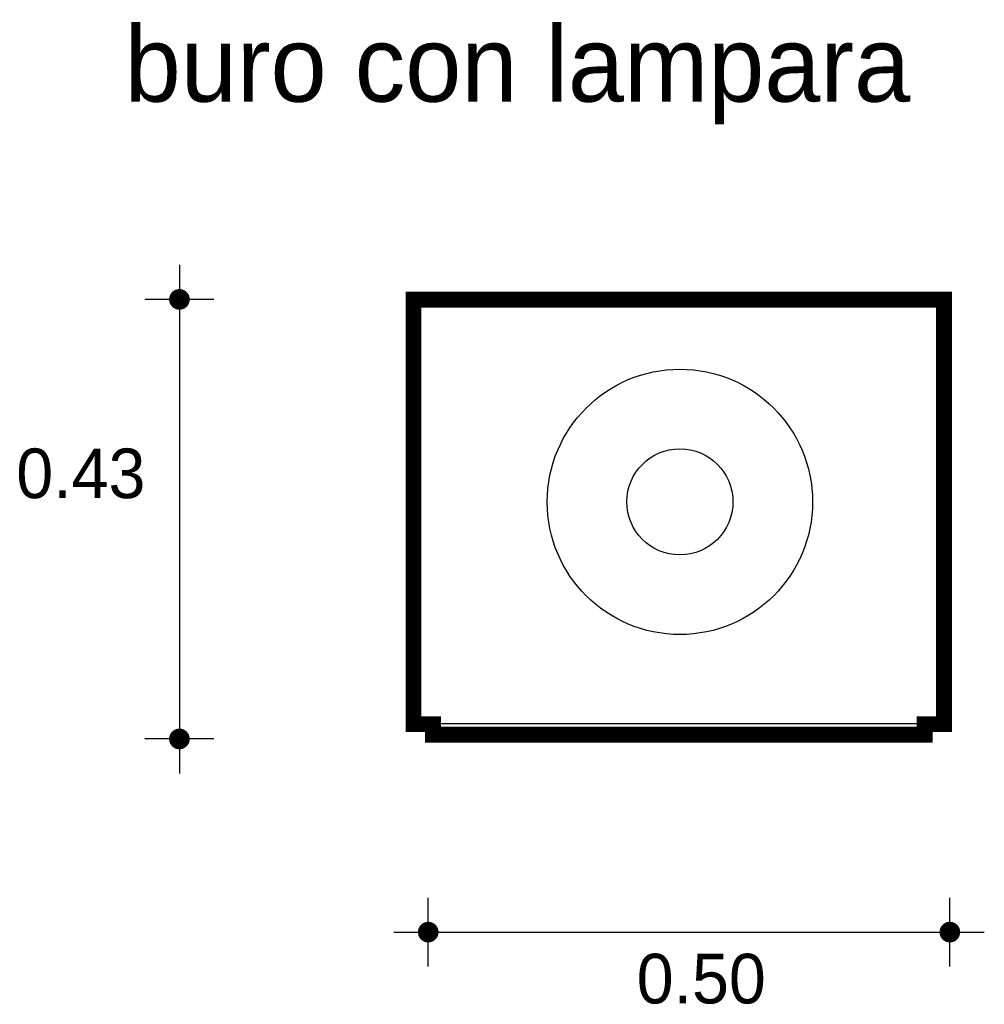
# Model space of a CAD drawing. Extents: x -0.372 to 0.537, y -0.264 to 0.663.
import ezdxf

# ---------------------------------------------------------------- set-up
doc = ezdxf.new("R2010")
doc.units = 0
doc.header["$MEASUREMENT"] = 0
for name, color, linetype in [('BORDE', 2, 'CONTINUOUS'), ('COTAS', 6, 'CONTINUOUS'), ('DIBUJO', 5, 'CONTINUOUS'), ('TEXTO', 4, 'CONTINUOUS')]:
    doc.layers.add(name, color=color, linetype=linetype)

msp = doc.modelspace()

# ---------------------------------------------------------------- linework, layer by layer
at = {"layer": 'BORDE', "const_width": 0.015}
msp.add_lwpolyline([(0.01722, -0.01047), (0.48056, -0.01047), (0.48056, -0.00047), (0.49889, -0.00047), (0.49889, 0.39953), (-0.00111, 0.39953), (-0.00111, -0.00047), (0.01722, -0.00047)], close=True, dxfattribs=at)
at = {"layer": 'COTAS'}
for p, q in [((-0.22171, 0.4323), (-0.22171, -0.04688)), ((-0.18924, 0.39983), (-0.25417, 0.39983)), ((-0.18924, -0.01441), (-0.25417, -0.01441)), ((0.01278, -0.22891), (0.01278, -0.16398)), ((0.50435, -0.22891), (0.50435, -0.16398)), ((-0.01969, -0.19645), (0.53682, -0.19645))]:
    msp.add_line(p, q, dxfattribs=at)
at = {"layer": 'COTAS', "const_width": 0.00974}
for points in [[(-0.22658, 0.39983, 1), (-0.21684, 0.39983, 1)], [(-0.22658, -0.01441, 1), (-0.21684, -0.01441, 1)], [(0.00791, -0.19645, 1), (0.01765, -0.19645, 1)], [(0.49948, -0.19645, 1), (0.50922, -0.19645, 1)]]:
    msp.add_lwpolyline(points, format="xyb", close=True, dxfattribs=at)
at = {"layer": 'DIBUJO'}
for p, q in [((0, 0.4), (0.5, 0.4)), ((0, 0), (0, 0.4)), ((0.5, 0), (0.5, 0.4)), ((0, 0), (0.5, 0)), ((0.01833, -0.01), (0.01833, 0)), ((0.48167, -0.01), (0.48167, 0)), ((0.01833, -0.01), (0.48167, -0.01))]:
    msp.add_line(p, q, dxfattribs=at)
for radius in [0.125, 0.05]:
    msp.add_circle((0.24995, 0.209), radius, dxfattribs=at)

# ---------------------------------------------------------------- texts
at = {"layer": 'COTAS'}
for s, p in [('0.43', (-0.37543, 0.21252)), ('0.50', (0.20923, -0.26364))]:
    msp.add_text(s, height=0.046751, dxfattribs=at).set_placement(p)
at = {"layer": 'TEXTO'}
msp.add_text('buro con lampara', height=0.0711388, dxfattribs=at).set_placement((-0.27334, 0.58614))

doc.saveas('drawing.dxf')
